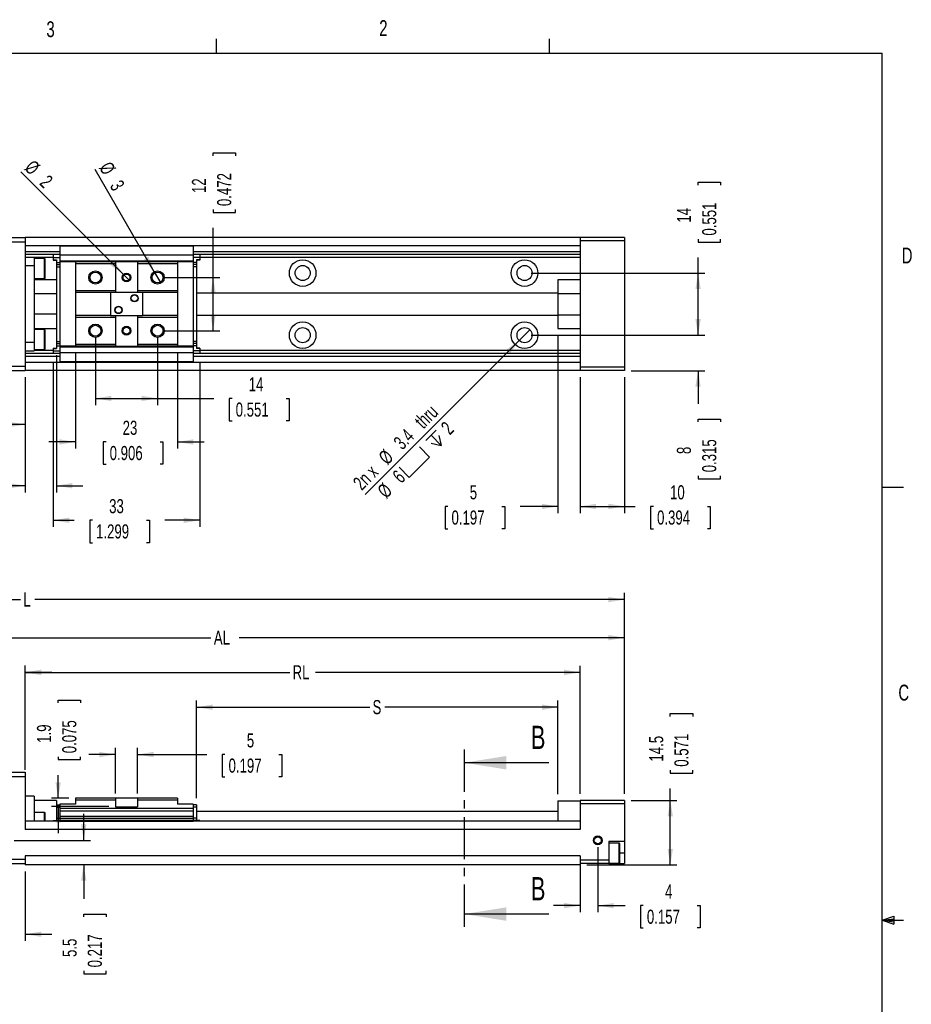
# Paper-space layout 'Layout1' of a CAD drawing. Extents: x 11 to 421, y 5 to 275.
# Tile 8 of 8: x 286 to 420, y 127 to 275. Entities that reach past the tile are written whole.
import ezdxf
from ezdxf.enums import TextEntityAlignment as Align

# ---------------------------------------------------------------- set-up
doc = ezdxf.new("R2010")
doc.units = 0
doc.linetypes.add('CENTER', pattern=[10.16, 6.35, -1.27, 1.27, -1.27])
doc.layers.get('0').update_dxf_attribs({"linetype": 'CONTINUOUS'})
doc.dimstyles.new('SLDDIMSTYLE0', dxfattribs={"dimtxt": 2.116667, "dimasz": 2.4, "dimexe": 0, "dimexo": 0.0625, "dimgap": 0.529167, "dimtad": 0, "dimlfac": 1.5, "dimrnd": 1e-09, "dimzin": 12, "dimsah": 1, "dimcen": 0.09, "dimazin": 3, "dimtfac": 1, "dimtofl": 0, "dimtmove": 0, "dimatfit": 3})
doc.dimstyles.new('SLDDIMSTYLE1', dxfattribs={"dimtxt": 2.116667, "dimasz": 2.4, "dimexe": 0, "dimexo": 0.0625, "dimgap": 0.529167, "dimtad": 0, "dimlfac": 1.5, "dimrnd": 1e-09, "dimzin": 12, "dimsah": 1, "dimcen": 0.09, "dimazin": 3, "dimtfac": 1, "dimtmove": 0, "dimatfit": 3})
doc.dimstyles.new('SLDDIMSTYLE3', dxfattribs={"dimtxt": 2.116667, "dimasz": 2.4, "dimexe": 0, "dimexo": 0.0625, "dimgap": 0.529167, "dimtad": 1, "dimlfac": 1.5, "dimrnd": 1e-09, "dimzin": 12, "dimblk1": 'NONE', "dimsah": 1, "dimcen": 0, "dimazin": 3, "dimtfac": 1, "dimtmove": 0, "dimatfit": 3})
doc.dimstyles.new('SLDDIMSTYLE6', dxfattribs={"dimtxt": 2.116667, "dimasz": 2.4, "dimexe": 0, "dimexo": 0.0625, "dimgap": 0.529167, "dimtad": 1, "dimlfac": 1.5, "dimrnd": 1e-09, "dimzin": 12, "dimblk1": 'NONE', "dimsah": 1, "dimcen": 0, "dimazin": 3, "dimtfac": 1, "dimtmove": 0, "dimatfit": 3})

# ---------------------------------------------------------------- blocks, each defined once
blk = doc.blocks.new('_D_51')
at = {"color": 7, "linetype": 'CONTINUOUS'}
for p, q in [((197.95, 174.25), (197.95, 189.2)), ((197.95, 188.2), (286.5, 188.2)), ((377.22, 188.2), (288.67, 188.2)), ((377.22, 159.02), (377.22, 189.2))]:
    blk.add_line(p, q, dxfattribs=at)
for points in [[(197.95, 188.2), (200.35, 187.8), (200.35, 188.6)], [(377.22, 188.2), (374.82, 188.6), (374.82, 187.8)]]:
    blk.add_solid(points, dxfattribs=at)
at = {"color": 7, "linetype": 'CONTINUOUS', "width": 0.7}
blk.add_text('L', height=2.12, dxfattribs=at).set_placement((286.93, 186.52, 58.52), align=Align.BOTTOM_LEFT)
blk = doc.blocks.new('_D_52')
at = {"color": 7, "linetype": 'CONTINUOUS'}
for p, q in [((257.88, 165.05), (257.88, 183.48)), ((377.22, 159.02), (377.22, 183.48)), ((257.88, 182.48), (315.11, 182.48)), ((377.22, 182.48), (319.36, 182.48))]:
    blk.add_line(p, q, dxfattribs=at)
for points in [[(257.88, 182.48), (260.28, 182.08), (260.28, 182.88)], [(377.22, 182.48), (374.82, 182.88), (374.82, 182.08)]]:
    blk.add_solid(points, dxfattribs=at)
at = {"color": 7, "linetype": 'CONTINUOUS', "width": 0.7}
blk.add_text('AL', height=2.117, dxfattribs=at).set_placement((315.54, 180.79, 58.52), align=Align.BOTTOM_LEFT)
blk = doc.blocks.new('_D_53')
at = {"color": 7, "linetype": 'CONTINUOUS'}
for p, q in [((287.22, 163.29), (287.22, 178.26)), ((370.55, 159.02), (370.55, 178.26)), ((287.22, 177.26), (326.94, 177.26)), ((370.55, 177.26), (330.82, 177.26))]:
    blk.add_line(p, q, dxfattribs=at)
for points in [[(287.22, 177.26), (289.62, 176.86), (289.62, 177.66)], [(370.55, 177.26), (368.15, 177.66), (368.15, 176.86)]]:
    blk.add_solid(points, dxfattribs=at)
at = {"color": 7, "linetype": 'CONTINUOUS', "width": 0.7}
blk.add_text('RL', height=2.117, dxfattribs=at).set_placement((327.37, 175.58, 58.52), align=Align.BOTTOM_LEFT)
blk = doc.blocks.new('_D_54')
at = {"color": 7, "linetype": 'CONTINUOUS'}
for p, q in [((312.95, 158.35), (312.95, 173.03)), ((312.95, 172.03), (338.95, 172.03)), ((367.22, 172.03), (341.22, 172.03)), ((367.22, 158.99), (367.22, 173.03))]:
    blk.add_line(p, q, dxfattribs=at)
for points in [[(312.95, 172.03), (315.35, 171.63), (315.35, 172.43)], [(367.22, 172.03), (364.82, 172.43), (364.82, 171.63)]]:
    blk.add_solid(points, dxfattribs=at)
at = {"color": 7, "linetype": 'CONTINUOUS', "width": 0.7}
blk.add_text('S', height=2.12, dxfattribs=at).set_placement((339.38, 170.35, 58.52), align=Align.BOTTOM_LEFT)
blk = doc.blocks.new('_D_55')
at = {"color": 7, "linetype": 'CONTINUOUS'}
for p, q in [((373.22, 151.02), (373.22, 141.22)), ((370.55, 149.35), (370.55, 141.22)), ((370.55, 142.22), (366.55, 142.22)), ((373.22, 142.22), (377.31, 142.22)), ((380.05, 142.22), (379.62, 142.22)), ((379.62, 142.22), (379.62, 138.86)), ((388.16, 142.22), (388.59, 142.22)), ((388.59, 142.22), (388.59, 138.86)), ((379.62, 138.86), (380.05, 138.86)), ((388.59, 138.86), (388.16, 138.86))]:
    blk.add_line(p, q, dxfattribs=at)
for points in [[(370.55, 142.22), (368.15, 142.62), (368.15, 141.82)], [(373.22, 142.22), (375.62, 141.82), (375.62, 142.62)]]:
    blk.add_solid(points, dxfattribs=at)
at = {"color": 7, "linetype": 'CONTINUOUS', "width": 0.7}
for s, height, p in [('4', 2.12, (383.32, 142.65, 58.52)), ('0.157', 2.117, (380.59, 138.86, 58.52))]:
    blk.add_text(s, height=height, dxfattribs=at).set_placement(p, align=Align.BOTTOM_LEFT)
blk = doc.blocks.new('_D_57')
at = {"color": 7, "linetype": 'CONTINUOUS'}
for p, q in [((284.55, 151.02), (284.55, 136.92)), ((287.22, 147.35), (287.22, 136.92)), ((274.27, 137.92), (273.84, 137.92)), ((273.84, 137.92), (273.84, 134.56)), ((282.38, 137.92), (282.81, 137.92)), ((282.81, 137.92), (282.81, 134.56)), ((287.22, 137.92), (291.22, 137.92)), ((273.84, 134.56), (274.27, 134.56)), ((282.81, 134.56), (282.38, 134.56))]:
    blk.add_line(p, q, dxfattribs=at)
for points in [[(284.55, 137.92), (282.15, 138.32), (282.15, 137.52)], [(287.22, 137.92), (289.62, 137.52), (289.62, 138.32)]]:
    blk.add_solid(points, dxfattribs=at)
at = {"color": 7, "linetype": 'CONTINUOUS', "width": 0.7}
for s, height, p in [('4', 2.12, (277.54, 138.35, 58.52)), ('0.157', 2.117, (274.8, 134.56, 58.52))]:
    blk.add_text(s, height=height, dxfattribs=at).set_placement(p, align=Align.BOTTOM_LEFT)
blk = doc.blocks.new('_D_58')
at = {"color": 7, "linetype": 'CONTINUOUS'}
for p, q in [((295.99, 152.02), (295.99, 156.02)), ((285.55, 152.02), (296.99, 152.02)), ((295.99, 148.35), (295.99, 143.25)), ((295.99, 140.51), (295.99, 140.94)), ((295.99, 140.94), (299.35, 140.94)), ((299.35, 140.94), (299.35, 140.51)), ((295.99, 132.4), (295.99, 131.97)), ((295.99, 131.97), (299.35, 131.97)), ((299.35, 131.97), (299.35, 132.4))]:
    blk.add_line(p, q, dxfattribs=at)
for points in [[(295.99, 152.02), (296.39, 154.42), (295.59, 154.42)], [(295.99, 148.35), (295.59, 145.95), (296.39, 145.95)]]:
    blk.add_solid(points, dxfattribs=at)
at = {"color": 7, "linetype": 'CONTINUOUS', "width": 0.7}
for s, p in [('0.217', (299.35, 132.94, 58.52)), ('5.5', (295.56, 134.5, 58.52))]:
    blk.add_text(s, height=2.117, rotation=90, dxfattribs=at).set_placement(p, align=Align.BOTTOM_LEFT)
blk = doc.blocks.new('_D_59')
at = {"color": 7, "linetype": 'CONTINUOUS'}
for p, q in [((384.11, 170.66), (384.11, 171.09)), ((384.11, 171.09), (387.47, 171.09)), ((387.47, 171.09), (387.47, 170.66)), ((384.11, 162.55), (384.11, 162.12)), ((384.11, 162.12), (387.47, 162.12)), ((387.47, 162.12), (387.47, 162.55)), ((384.11, 158.02), (384.11, 159.81)), ((378.22, 158.02), (385.11, 158.02)), ((384.11, 148.35), (384.11, 158.02)), ((371.55, 148.35), (385.11, 148.35))]:
    blk.add_line(p, q, dxfattribs=at)
for points in [[(384.11, 158.02), (383.71, 155.62), (384.51, 155.62)], [(384.11, 148.35), (384.51, 150.75), (383.71, 150.75)]]:
    blk.add_solid(points, dxfattribs=at)
at = {"color": 7, "linetype": 'CONTINUOUS', "width": 0.7}
for s, p in [('14.5', (383.68, 163.87, 58.52)), ('0.571', (387.47, 163.09, 58.52))]:
    blk.add_text(s, height=2.117, rotation=90, dxfattribs=at).set_placement(p, align=Align.BOTTOM_LEFT)
blk = doc.blocks.new('_D_60')
at = {"color": 7, "linetype": 'CONTINUOUS'}
for p, q in [((283.22, 163.89), (283.22, 178.28)), ((287.22, 162.62), (287.22, 178.28)), ((266.92, 177.28), (266.49, 177.28)), ((266.49, 177.28), (266.49, 173.92)), ((275.03, 177.28), (275.46, 177.28)), ((275.46, 177.28), (275.46, 173.92)), ((283.22, 177.28), (277.77, 177.28)), ((287.22, 177.28), (291.22, 177.28)), ((266.49, 173.92), (266.92, 173.92)), ((275.46, 173.92), (275.03, 173.92))]:
    blk.add_line(p, q, dxfattribs=at)
for points in [[(283.22, 177.28), (280.82, 177.68), (280.82, 176.88)], [(287.22, 177.28), (289.62, 176.88), (289.62, 177.68)]]:
    blk.add_solid(points, dxfattribs=at)
at = {"color": 7, "linetype": 'CONTINUOUS', "width": 0.7}
for s, height, p in [('6', 2.12, (270.19, 177.71, 58.52)), ('0.236', 2.117, (267.46, 173.92, 58.52))]:
    blk.add_text(s, height=height, rotation=360, dxfattribs=at).set_placement(p, align=Align.BOTTOM_LEFT)
blk = doc.blocks.new('_D_61')
at = {"color": 7, "linetype": 'CONTINUOUS'}
for p, q in [((292.15, 172.68), (292.15, 173.11)), ((292.15, 173.11), (295.52, 173.11)), ((295.52, 173.11), (295.52, 172.68)), ((292.15, 164.58), (292.15, 164.15)), ((295.52, 164.15), (295.52, 164.58)), ((292.15, 164.15), (295.52, 164.15)), ((292.15, 158.35), (292.15, 161.83)), ((293.75, 158.35), (291.15, 158.35)), ((299.75, 157.09), (291.15, 157.09)), ((292.15, 157.09), (292.15, 153.09))]:
    blk.add_line(p, q, dxfattribs=at)
for points in [[(292.15, 158.35), (292.55, 160.75), (291.75, 160.75)], [(292.15, 157.09), (291.75, 154.69), (292.55, 154.69)]]:
    blk.add_solid(points, dxfattribs=at)
at = {"color": 7, "linetype": 'CONTINUOUS', "width": 0.7}
for s, p in [('1.9', (291.72, 166.68, 58.52)), ('0.075', (295.52, 165.11, 58.52))]:
    blk.add_text(s, height=2.117, rotation=90, dxfattribs=at).set_placement(p, align=Align.BOTTOM_LEFT)
blk = doc.blocks.new('_D_62')
at = {"color": 7, "linetype": 'CONTINUOUS'}
for p, q in [((300.75, 159.09), (300.75, 165.92)), ((304.08, 159.09), (304.08, 165.92)), ((300.75, 164.92), (296.75, 164.92)), ((304.08, 164.92), (314.47, 164.92)), ((317.21, 164.92), (316.78, 164.92)), ((316.78, 164.92), (316.78, 161.56)), ((325.32, 164.92), (325.75, 164.92)), ((325.75, 164.92), (325.75, 161.56)), ((316.78, 161.56), (317.21, 161.56)), ((325.75, 161.56), (325.32, 161.56))]:
    blk.add_line(p, q, dxfattribs=at)
for points in [[(300.75, 164.92), (298.35, 165.32), (298.35, 164.52)], [(304.08, 164.92), (306.48, 164.52), (306.48, 165.32)]]:
    blk.add_solid(points, dxfattribs=at)
at = {"color": 7, "linetype": 'CONTINUOUS', "width": 0.7}
for s, height, p in [('5', 2.12, (320.49, 165.35, 58.52)), ('0.197', 2.117, (317.75, 161.56, 58.52))]:
    blk.add_text(s, height=height, dxfattribs=at).set_placement(p, align=Align.BOTTOM_LEFT)
blk = doc.blocks.new('_D_70')
at = {"color": 7, "linetype": 'CONTINUOUS'}
for p, q in [((291.42, 223.87), (291.42, 199.12)), ((313.42, 223.87), (313.42, 199.12)), ((291.42, 200.12), (294.57, 200.12)), ((297.31, 200.12), (296.89, 200.12)), ((296.89, 200.12), (296.89, 196.75)), ((305.42, 200.12), (305.85, 200.12)), ((305.85, 200.12), (305.85, 196.75)), ((313.42, 200.12), (308.16, 200.12)), ((296.89, 196.75), (297.31, 196.75)), ((305.85, 196.75), (305.42, 196.75))]:
    blk.add_line(p, q, dxfattribs=at)
for points in [[(291.42, 200.12), (293.82, 199.72), (293.82, 200.52)], [(313.42, 200.12), (311.02, 200.52), (311.02, 199.72)]]:
    blk.add_solid(points, dxfattribs=at)
at = {"color": 7, "linetype": 'CONTINUOUS', "width": 0.7}
for s, p in [('33', (299.81, 200.55, -74.91)), ('1.299', (297.85, 196.75, -74.91))]:
    blk.add_text(s, height=2.117, dxfattribs=at).set_placement(p, align=Align.BOTTOM_LEFT)
blk = doc.blocks.new('SW_SYMBOL_HOLE_SPOT')
at = {"color": 0, "linetype": 'CONTINUOUS'}
for p, q in [((0, 875), (0, 75)), ((1600, 75), (1600, 875)), ((0, 75), (1600, 75))]:
    blk.add_line(p, q, dxfattribs=at)
blk = doc.blocks.new('SW_SYMBOL_HOLE_DEPTH')
at = {"color": 0, "linetype": 'CONTINUOUS'}
for p, q in [((0, 875), (800, 875)), ((100, 555), (400, 75)), ((400, 875), (400, 75)), ((700, 555), (400, 75))]:
    blk.add_line(p, q, dxfattribs=at)
blk = doc.blocks.new('_D_71')
at = {"color": 7, "linetype": 'CONTINUOUS'}
for q in [(363.02, 228.74), (338.27, 203.98)]:
    blk.add_line((361.42, 227.13), q, dxfattribs=at)
blk.add_solid([(361.42, 227.13), (359.44, 225.72), (360, 225.15)], dxfattribs=at)
at = {"color": 7, "linetype": 'CONTINUOUS', "xscale": 0.0027037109, "yscale": 0.0027037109, "zscale": 0.0027037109, "rotation": 45}
for name, p in [('SW_SYMBOL_HOLE_DEPTH', (349.07, 210.45)), ('SW_SYMBOL_HOLE_SPOT', (345.03, 206.41))]:
    blk.add_blockref(name, p, dxfattribs=at)
at = {"color": 7, "linetype": 'CONTINUOUS', "width": 0.7}
for s, height, p in [(' thru', 2.117, (347.06, 212.9, -74.91)), ('2', 2.12, (351.42, 212.39, -74.91)), ('3.4', 2.117, (344.3, 210.14, -74.91)), ('%%c', 2.117, (342.04, 207.88, -74.91)), ('2n x', 2.117, (338.21, 204.04, -74.91)), ('6', 2.12, (344.13, 205.1, -74.91)), ('%%c', 2.117, (341.87, 202.84, -74.91))]:
    blk.add_text(s, height=height, rotation=45, dxfattribs=at).set_placement(p, align=Align.BOTTOM_LEFT)
blk = doc.blocks.new('_NONE')
blk = doc.blocks.new('_D_72')
at = {"color": 7, "linetype": 'CONTINUOUS'}
for p, q in [((257.88, 222.27), (257.88, 213.51)), ((287.22, 221.6), (287.22, 213.51)), ((257.88, 214.51), (266.29, 214.51)), ((269.03, 214.51), (268.6, 214.51)), ((268.6, 214.51), (268.6, 211.15)), ((277.14, 214.51), (277.57, 214.51)), ((277.57, 214.51), (277.57, 211.15)), ((287.22, 214.51), (279.88, 214.51)), ((268.6, 211.15), (269.03, 211.15)), ((277.57, 211.15), (277.14, 211.15))]:
    blk.add_line(p, q, dxfattribs=at)
for points in [[(257.88, 214.51), (260.28, 214.11), (260.28, 214.91)], [(287.22, 214.51), (284.82, 214.91), (284.82, 214.11)]]:
    blk.add_solid(points, dxfattribs=at)
at = {"color": 7, "linetype": 'CONTINUOUS', "width": 0.7}
for s, p in [('44', (271.52, 214.94, -74.91)), ('1.732', (269.56, 211.15, -74.91))]:
    blk.add_text(s, height=2.117, dxfattribs=at).set_placement(p, align=Align.BOTTOM_LEFT)
blk = doc.blocks.new('_D_73')
at = {"color": 7, "linetype": 'CONTINUOUS'}
for p, q in [((291.88, 224.94), (291.88, 204.31)), ((287.22, 221.6), (287.22, 204.31)), ((272.35, 205.31), (271.92, 205.31)), ((271.92, 205.31), (271.92, 201.94)), ((280.46, 205.31), (280.88, 205.31)), ((280.88, 205.31), (280.88, 201.94)), ((287.22, 205.31), (283.2, 205.31)), ((291.88, 205.31), (295.88, 205.31)), ((271.92, 201.94), (272.35, 201.94)), ((280.88, 201.94), (280.46, 201.94))]:
    blk.add_line(p, q, dxfattribs=at)
for points in [[(287.22, 205.31), (284.82, 205.71), (284.82, 204.91)], [(291.88, 205.31), (294.28, 204.91), (294.28, 205.71)]]:
    blk.add_solid(points, dxfattribs=at)
at = {"color": 7, "linetype": 'CONTINUOUS', "width": 0.7}
for s, height, p in [('7', 2.12, (275.62, 205.74, -74.91)), ('0.276', 2.117, (272.88, 201.94, -74.91))]:
    blk.add_text(s, height=height, dxfattribs=at).set_placement(p, align=Align.BOTTOM_LEFT)
blk = doc.blocks.new('_D_74')
at = {"color": 7, "linetype": 'CONTINUOUS'}
for q in [(286.54, 252.48), (302.89, 236.13)]:
    blk.add_line((301.95, 237.07), q, dxfattribs=at)
blk.add_solid([(301.95, 237.07), (300.53, 239.05), (299.97, 238.49)], dxfattribs=at)
at = {"color": 7, "linetype": 'CONTINUOUS', "width": 0.7}
for s, height, p in [('%%c', 2.117, (286.53, 252.48, -74.91)), ('2', 2.12, (288.79, 250.22, -74.91))]:
    blk.add_text(s, height=height, rotation=-45, dxfattribs=at).set_placement(p, align=Align.BOTTOM_LEFT)
blk = doc.blocks.new('_D_75')
at = {"color": 7, "linetype": 'CONTINUOUS'}
for q in [(297.71, 252.83), (307.58, 235.74)]:
    blk.add_line((306.58, 237.47), q, dxfattribs=at)
blk.add_solid([(306.58, 237.47), (305.73, 239.75), (305.04, 239.35)], dxfattribs=at)
at = {"color": 7, "linetype": 'CONTINUOUS', "width": 0.7}
for s, height, p in [('%%c', 2.117, (297.7, 252.83, -74.91)), ('3', 2.12, (299.3, 250.06, -74.91))]:
    blk.add_text(s, height=height, rotation=-60, dxfattribs=at).set_placement(p, align=Align.BOTTOM_LEFT)
blk = doc.blocks.new('_D_76')
at = {"color": 7, "linetype": 'CONTINUOUS'}
for p, q in [((297.75, 227.6), (297.75, 217.43)), ((307.08, 227.6), (307.08, 217.43)), ((297.75, 218.43), (307.08, 218.43)), ((307.08, 218.43), (315.55, 218.43)), ((318.29, 218.43), (317.86, 218.43)), ((317.86, 218.43), (317.86, 215.06)), ((326.4, 218.43), (326.83, 218.43)), ((326.83, 218.43), (326.83, 215.06)), ((317.86, 215.06), (318.29, 215.06)), ((326.83, 215.06), (326.4, 215.06))]:
    blk.add_line(p, q, dxfattribs=at)
for points in [[(297.75, 218.43), (300.15, 218.03), (300.15, 218.83)], [(307.08, 218.43), (304.68, 218.83), (304.68, 218.03)]]:
    blk.add_solid(points, dxfattribs=at)
at = {"color": 7, "linetype": 'CONTINUOUS', "width": 0.7}
for s, p in [('14', (320.78, 218.86, -74.91)), ('0.551', (318.82, 215.06, -74.91))]:
    blk.add_text(s, height=2.117, dxfattribs=at).set_placement(p, align=Align.BOTTOM_LEFT)
blk = doc.blocks.new('_D_77')
at = {"color": 7, "linetype": 'CONTINUOUS'}
for p, q in [((315.43, 254.9), (315.43, 255.33)), ((315.43, 255.33), (318.79, 255.33)), ((318.79, 255.33), (318.79, 254.9)), ((315.43, 246.8), (315.43, 246.37)), ((315.43, 246.37), (318.79, 246.37)), ((318.79, 246.37), (318.79, 246.8)), ((315.43, 236.6), (315.43, 244.05)), ((308.08, 236.6), (316.43, 236.6)), ((315.43, 228.6), (315.43, 236.6)), ((308.08, 228.6), (316.43, 228.6))]:
    blk.add_line(p, q, dxfattribs=at)
for points in [[(315.43, 236.6), (315.03, 234.2), (315.83, 234.2)], [(315.43, 228.6), (315.83, 231), (315.03, 231)]]:
    blk.add_solid(points, dxfattribs=at)
at = {"color": 7, "linetype": 'CONTINUOUS', "width": 0.7}
for s, p in [('0.472', (318.79, 247.33, -74.91)), ('12', (315, 249.29, -74.91))]:
    blk.add_text(s, height=2.117, rotation=90, dxfattribs=at).set_placement(p, align=Align.BOTTOM_LEFT)
blk = doc.blocks.new('_D_78')
at = {"color": 7, "linetype": 'CONTINUOUS'}
for p, q in [((294.75, 225.27), (294.75, 210.89)), ((310.08, 225.27), (310.08, 210.89)), ((294.75, 211.89), (290.75, 211.89)), ((299.35, 211.89), (298.92, 211.89)), ((298.92, 211.89), (298.92, 208.53)), ((307.46, 211.89), (307.89, 211.89)), ((307.89, 211.89), (307.89, 208.53)), ((310.08, 211.89), (314.08, 211.89)), ((298.92, 208.53), (299.35, 208.53)), ((307.89, 208.53), (307.46, 208.53))]:
    blk.add_line(p, q, dxfattribs=at)
for points in [[(294.75, 211.89), (292.35, 212.29), (292.35, 211.49)], [(310.08, 211.89), (312.48, 211.49), (312.48, 212.29)]]:
    blk.add_solid(points, dxfattribs=at)
at = {"color": 7, "linetype": 'CONTINUOUS', "width": 0.7}
for s, p in [('23', (301.84, 212.32, -74.91)), ('0.906', (299.89, 208.53, -74.91))]:
    blk.add_text(s, height=2.117, dxfattribs=at).set_placement(p, align=Align.BOTTOM_LEFT)
blk = doc.blocks.new('_D_79')
at = {"color": 7, "linetype": 'CONTINUOUS'}
for p, q in [((367.22, 227.94), (367.22, 201.2)), ((370.55, 221.6), (370.55, 201.2)), ((350.71, 202.2), (350.28, 202.2)), ((350.28, 202.2), (350.28, 198.84)), ((358.82, 202.2), (359.25, 202.2)), ((359.25, 202.2), (359.25, 198.84)), ((367.22, 202.2), (361.56, 202.2)), ((370.55, 202.2), (374.55, 202.2)), ((350.28, 198.84), (350.71, 198.84)), ((359.25, 198.84), (358.82, 198.84))]:
    blk.add_line(p, q, dxfattribs=at)
for points in [[(367.22, 202.2), (364.82, 202.6), (364.82, 201.8)], [(370.55, 202.2), (372.95, 201.8), (372.95, 202.6)]]:
    blk.add_solid(points, dxfattribs=at)
at = {"color": 7, "linetype": 'CONTINUOUS', "width": 0.7}
for s, height, p in [('5', 2.12, (353.98, 202.63, -74.91)), ('0.197', 2.117, (351.24, 198.84, -74.91))]:
    blk.add_text(s, height=height, dxfattribs=at).set_placement(p, align=Align.BOTTOM_LEFT)
blk = doc.blocks.new('_D_80')
at = {"color": 7, "linetype": 'CONTINUOUS'}
for p, q in [((370.55, 221.6), (370.55, 201.2)), ((377.22, 221.6), (377.22, 201.2)), ((370.55, 202.2), (377.22, 202.2)), ((377.22, 202.2), (378.84, 202.2)), ((381.58, 202.2), (381.15, 202.2)), ((381.15, 202.2), (381.15, 198.84)), ((389.69, 202.2), (390.12, 202.2)), ((390.12, 202.2), (390.12, 198.84)), ((381.15, 198.84), (381.58, 198.84)), ((390.12, 198.84), (389.69, 198.84))]:
    blk.add_line(p, q, dxfattribs=at)
for points in [[(370.55, 202.2), (372.95, 201.8), (372.95, 202.6)], [(377.22, 202.2), (374.82, 202.6), (374.82, 201.8)]]:
    blk.add_solid(points, dxfattribs=at)
at = {"color": 7, "linetype": 'CONTINUOUS', "width": 0.7}
for s, p in [('10', (384.07, 202.63, -74.91)), ('0.394', (382.12, 198.84, -74.91))]:
    blk.add_text(s, height=2.117, dxfattribs=at).set_placement(p, align=Align.BOTTOM_LEFT)
blk = doc.blocks.new('_D_84')
at = {"color": 7, "linetype": 'CONTINUOUS'}
for p, q in [((388.28, 227.94), (388.28, 231.94)), ((363.22, 227.94), (389.28, 227.94)), ((378.22, 222.6), (389.28, 222.6)), ((388.28, 222.6), (388.28, 217.64)), ((388.28, 214.9), (388.28, 215.33)), ((388.28, 215.33), (391.65, 215.33)), ((391.65, 215.33), (391.65, 214.9)), ((388.28, 206.79), (388.28, 206.36)), ((388.28, 206.36), (391.65, 206.36)), ((391.65, 206.36), (391.65, 206.79))]:
    blk.add_line(p, q, dxfattribs=at)
for points in [[(388.28, 227.94), (388.68, 230.34), (387.88, 230.34)], [(388.28, 222.6), (387.88, 220.2), (388.68, 220.2)]]:
    blk.add_solid(points, dxfattribs=at)
at = {"color": 7, "linetype": 'CONTINUOUS', "width": 0.7}
for s, height, p in [('0.315', 2.117, (391.65, 207.33, -74.91)), ('8', 2.12, (387.85, 210.07, -74.91))]:
    blk.add_text(s, height=height, rotation=90, dxfattribs=at).set_placement(p, align=Align.BOTTOM_LEFT)
blk = doc.blocks.new('_D_85')
at = {"color": 7, "linetype": 'CONTINUOUS'}
for p, q in [((388.28, 250.47), (388.28, 250.9)), ((388.28, 250.9), (391.65, 250.9)), ((391.65, 250.9), (391.65, 250.47)), ((388.28, 242.36), (388.28, 241.93)), ((388.28, 241.93), (391.65, 241.93)), ((391.65, 241.93), (391.65, 242.36)), ((388.28, 237.27), (388.28, 239.62)), ((363.22, 237.27), (389.28, 237.27)), ((388.28, 227.94), (388.28, 237.27)), ((363.22, 227.94), (389.28, 227.94))]:
    blk.add_line(p, q, dxfattribs=at)
for points in [[(388.28, 237.27), (387.88, 234.87), (388.68, 234.87)], [(388.28, 227.94), (388.68, 230.34), (387.88, 230.34)]]:
    blk.add_solid(points, dxfattribs=at)
at = {"color": 7, "linetype": 'CONTINUOUS', "width": 0.7}
for s, p in [('0.551', (391.65, 242.9, -74.91)), ('14', (387.85, 244.85, -74.91))]:
    blk.add_text(s, height=2.117, rotation=90, dxfattribs=at).set_placement(p, align=Align.BOTTOM_LEFT)

psp = doc.layouts.get("Layout1")

# ---------------------------------------------------------------- linework, layer by layer
at = {"color": 7, "linetype": 'CONTINUOUS'}
for p, q in [((315.9379, 270.3087), (315.9379, 272.4626)), ((365.9442, 270.3087), (365.9442, 272.4626)), ((15.9068, 270.3087), (415.9568, 270.3087)), ((415.9568, 9.9587), (415.9568, 270.3087)), ((283.2165, 242.6019), (287.2165, 242.6019)), ((283.2165, 241.9352), (287.2165, 241.9352)), ((287.2165, 242.6019), (287.2165, 241.9352)), ((370.5498, 242.6019), (287.2165, 242.6019)), ((287.2165, 241.9352), (287.2165, 223.2685)), ((370.5498, 241.3619), (287.2165, 241.3619)), ((312.4165, 241.2872), (292.4165, 241.2872)), ((292.4165, 241.2872), (292.4165, 239.9352)), ((312.4165, 241.2872), (312.4165, 239.9352)), ((370.5498, 242.6019), (370.5498, 242.1019)), ((377.2165, 242.6019), (370.5498, 242.6019)), ((377.2165, 242.1019), (370.5498, 242.1019)), ((370.5498, 242.1019), (370.5498, 223.1019)), ((377.2165, 242.6019), (377.2165, 242.1019)), ((377.2165, 242.1019), (377.2165, 223.1019)), ((292.4165, 240.0485), (287.2165, 240.0485)), ((291.4165, 240.0485), (291.4165, 239.6019)), ((312.4165, 239.9352), (292.4165, 239.9352)), ((292.4165, 239.9352), (292.4165, 239.0685)), ((370.5498, 240.0485), (312.4165, 240.0485)), ((312.4165, 239.9352), (312.4165, 239.0685)), ((313.4165, 240.0485), (313.4165, 239.6019)), ((288.5498, 239.604), (287.2165, 239.604)), ((288.5498, 238.3485), (287.2165, 238.3485)), ((288.5498, 239.604), (288.5498, 238.3485)), ((291.4165, 239.5819), (288.5498, 239.5819)), ((290.0831, 239.4352), (288.5498, 239.4352)), ((288.5498, 238.3485), (288.5498, 226.8552)), ((290.2165, 236.5685), (290.2165, 239.3019)), ((291.4165, 239.6019), (291.4165, 239.2685)), ((291.4165, 239.6019), (292.4165, 239.6019)), ((291.4165, 239.2685), (291.8831, 239.2685)), ((291.4165, 239.2685), (291.4165, 239.2238)), ((291.4165, 239.2238), (291.8831, 239.2238)), ((291.8831, 239.2685), (291.8831, 238.8619)), ((291.8831, 238.8619), (292.4165, 238.8619)), ((291.8831, 238.8619), (291.8831, 238.5352)), ((291.8831, 238.5352), (292.4165, 238.5352)), ((291.8831, 238.5352), (291.8831, 238.2019)), ((291.8831, 238.2019), (292.4165, 238.2019)), ((291.8831, 238.2019), (291.8831, 235.1185)), ((312.4165, 239.0685), (292.4165, 239.0685)), ((292.4165, 239.0685), (292.4165, 239.0019)), ((312.4165, 239.0019), (292.4165, 239.0019)), ((292.4165, 239.0019), (292.4165, 238.9352)), ((292.4165, 238.9352), (292.4165, 226.2685)), ((294.7498, 238.9352), (292.4165, 238.9352)), ((300.7498, 238.9352), (294.7498, 238.9352)), ((294.7498, 238.9352), (294.7498, 238.6685)), ((300.7498, 238.6685), (294.7498, 238.6685)), ((294.7498, 238.6685), (294.7498, 234.6019)), ((300.7498, 238.9352), (300.7498, 238.6685)), ((304.0831, 238.9352), (300.7498, 238.9352)), ((300.7498, 238.6685), (300.7498, 234.6019)), ((304.0831, 238.9352), (304.0831, 238.6685)), ((310.0831, 238.9352), (304.0831, 238.9352)), ((310.0831, 238.6685), (304.0831, 238.6685)), ((304.0831, 238.6685), (304.0831, 234.6019)), ((310.0831, 238.9352), (310.0831, 238.6685)), ((312.4165, 238.9352), (310.0831, 238.9352)), ((310.0831, 238.6685), (310.0831, 234.6019)), ((313.4165, 239.6019), (312.4165, 239.6019)), ((312.4165, 239.0685), (312.4165, 239.0019)), ((312.4165, 239.0019), (312.4165, 238.9352)), ((312.4165, 238.9352), (312.4165, 226.2685)), ((312.9498, 238.8619), (312.4165, 238.8619)), ((312.9498, 238.5352), (312.4165, 238.5352)), ((312.9498, 238.2019), (312.4165, 238.2019)), ((313.4165, 239.2685), (312.9498, 239.2685)), ((312.9498, 239.2685), (312.9498, 238.8619)), ((313.4165, 239.2238), (312.9498, 239.2238)), ((312.9498, 238.8619), (312.9498, 238.5352)), ((312.9498, 238.5352), (312.9498, 238.2019)), ((312.9498, 238.2019), (312.9498, 227.0019)), ((313.4165, 239.6019), (313.4165, 239.2685)), ((370.5498, 239.5819), (313.4165, 239.5819)), ((313.4165, 239.2685), (313.4165, 239.2238)), ((288.5498, 236.4352), (290.0831, 236.4352)), ((291.8831, 236.2685), (288.5498, 236.2685)), ((370.5498, 236.2685), (367.2165, 236.2685)), ((367.2165, 236.2685), (367.2165, 234.2001)), ((291.8831, 234.1294), (288.5498, 234.1294)), ((291.8831, 235.1185), (291.8831, 234.1294)), ((291.8831, 234.1294), (291.8831, 231.0744)), ((300.7498, 234.6019), (294.7498, 234.6019)), ((294.7498, 234.6019), (294.7498, 234.3352)), ((300.0165, 234.3352), (294.7498, 234.3352)), ((294.7498, 234.3352), (294.7498, 230.8685)), ((300.0165, 234.3619), (300.0165, 230.8419)), ((304.8165, 234.3619), (300.0165, 234.3619)), ((300.7498, 234.6019), (300.7498, 234.3619)), ((310.0831, 234.6019), (304.0831, 234.6019)), ((304.0831, 234.6019), (304.0831, 234.3619)), ((304.8165, 234.3619), (304.8165, 230.8419)), ((310.0831, 234.3352), (304.8165, 234.3352)), ((310.0831, 234.6019), (310.0831, 234.3352)), ((310.0831, 234.3352), (310.0831, 230.8685)), ((367.2165, 234.2685), (312.9498, 234.2685)), ((367.2165, 234.2001), (370.5498, 234.2001)), ((367.2165, 234.2001), (367.2165, 231.0036)), ((291.8831, 231.0744), (288.5498, 231.0744)), ((291.8831, 231.0744), (291.8831, 230.0853)), ((300.0165, 230.8685), (294.7498, 230.8685)), ((294.7498, 230.8685), (294.7498, 230.6019)), ((304.8165, 230.8419), (300.0165, 230.8419)), ((300.7498, 230.8419), (300.7498, 230.6019)), ((304.0831, 230.8419), (304.0831, 230.6019)), ((310.0831, 230.8685), (304.8165, 230.8685)), ((310.0831, 230.8685), (310.0831, 230.6019)), ((312.9498, 230.9352), (367.2165, 230.9352)), ((367.2165, 231.0036), (370.5498, 231.0036)), ((367.2165, 231.0036), (367.2165, 228.9352)), ((291.8831, 230.0853), (291.8831, 227.0019)), ((300.7498, 230.6019), (294.7498, 230.6019)), ((294.7498, 230.6019), (294.7498, 226.5352)), ((300.7498, 230.6019), (300.7498, 226.5352)), ((310.0831, 230.6019), (304.0831, 230.6019)), ((304.0831, 230.6019), (304.0831, 226.5352)), ((310.0831, 230.6019), (310.0831, 226.5352)), ((288.5498, 228.9352), (291.8831, 228.9352)), ((290.0831, 228.7685), (288.5498, 228.7685)), ((290.2165, 225.9019), (290.2165, 228.6352)), ((367.2165, 228.9352), (370.5498, 228.9352)), ((288.5498, 226.8552), (287.2165, 226.8552)), ((288.5498, 226.8552), (288.5498, 225.5998)), ((291.8831, 227.0019), (292.4165, 227.0019)), ((291.8831, 227.0019), (291.8831, 226.6685)), ((291.8831, 226.6685), (292.4165, 226.6685)), ((291.8831, 226.6685), (291.8831, 226.3419)), ((300.7498, 226.5352), (294.7498, 226.5352)), ((294.7498, 226.5352), (294.7498, 226.2685)), ((300.7498, 226.5352), (300.7498, 226.2685)), ((310.0831, 226.5352), (304.0831, 226.5352)), ((304.0831, 226.5352), (304.0831, 226.2685)), ((310.0831, 226.5352), (310.0831, 226.2685)), ((312.9498, 227.0019), (312.4165, 227.0019)), ((312.9498, 226.6685), (312.4165, 226.6685)), ((312.9498, 227.0019), (312.9498, 226.6685)), ((312.9498, 226.6685), (312.9498, 226.3419)), ((287.2165, 225.5998), (288.5498, 225.5998)), ((292.4165, 225.1552), (287.2165, 225.1552)), ((288.5498, 225.7685), (290.0831, 225.7685)), ((291.4165, 225.6219), (288.5498, 225.6219)), ((291.4165, 225.9799), (291.8831, 225.9799)), ((291.4165, 225.9799), (291.4165, 225.9352)), ((291.4165, 225.9352), (291.8831, 225.9352)), ((291.4165, 225.9352), (291.4165, 225.6019)), ((291.4165, 225.6019), (292.4165, 225.6019)), ((291.4165, 225.6019), (291.4165, 225.1552)), ((291.8831, 226.3419), (292.4165, 226.3419)), ((291.8831, 226.3419), (291.8831, 225.9352)), ((294.7498, 226.2685), (292.4165, 226.2685)), ((292.4165, 226.2685), (292.4165, 226.2019)), ((312.4165, 226.2019), (292.4165, 226.2019)), ((292.4165, 226.2019), (292.4165, 226.1352)), ((312.4165, 226.1352), (292.4165, 226.1352)), ((292.4165, 226.1352), (292.4165, 225.2685)), ((312.4165, 225.2685), (292.4165, 225.2685)), ((292.4165, 225.2685), (292.4165, 223.9166)), ((300.7498, 226.2685), (294.7498, 226.2685)), ((300.7498, 226.2685), (304.0831, 226.2685)), ((310.0831, 226.2685), (304.0831, 226.2685)), ((312.4165, 226.2685), (310.0831, 226.2685)), ((312.9498, 226.3419), (312.4165, 226.3419)), ((312.4165, 226.2685), (312.4165, 226.2019)), ((312.4165, 226.2019), (312.4165, 226.1352)), ((312.4165, 226.1352), (312.4165, 225.2685)), ((313.4165, 225.6019), (312.4165, 225.6019)), ((312.4165, 225.2685), (312.4165, 223.9166)), ((370.5498, 225.1552), (312.4165, 225.1552)), ((312.9498, 226.3419), (312.9498, 225.9352)), ((313.4165, 225.9799), (312.9498, 225.9799)), ((313.4165, 225.9352), (312.9498, 225.9352)), ((313.4165, 225.9799), (313.4165, 225.9352)), ((313.4165, 225.9352), (313.4165, 225.6019)), ((370.5498, 225.6219), (313.4165, 225.6219)), ((313.4165, 225.6019), (313.4165, 225.1552)), ((370.5498, 223.8419), (287.2165, 223.8419)), ((312.4165, 223.9166), (292.4165, 223.9166)), ((283.2165, 223.2685), (287.2165, 223.2685)), ((283.2165, 222.6019), (287.2165, 222.6019)), ((287.2165, 223.2685), (287.2165, 222.6019)), ((370.5498, 222.6019), (287.2165, 222.6019)), ((377.2165, 223.1019), (370.5498, 223.1019)), ((370.5498, 223.1019), (370.5498, 222.6019)), ((377.2165, 222.6019), (370.5498, 222.6019)), ((377.2165, 223.1019), (377.2165, 222.6019)), ((415.9568, 205.1124), (419.1318, 205.1124)), ((365.8474, 163.6897), (353.1474, 163.6897)), ((283.2165, 162.2863), (287.2165, 162.2863)), ((283.2165, 161.6196), (287.2165, 161.6196)), ((287.2165, 162.2863), (287.2165, 161.6196)), ((287.2165, 161.6196), (287.2165, 153.6796)), ((288.5498, 158.6863), (287.2165, 158.6863)), ((288.5498, 158.6863), (288.5498, 154.9196)), ((300.7498, 158.353), (294.7498, 158.353)), ((294.7498, 158.353), (294.7498, 158.0863)), ((300.7498, 158.353), (300.7498, 158.0863)), ((304.0831, 158.353), (300.7498, 158.353)), ((310.0831, 158.353), (304.0831, 158.353)), ((304.0831, 158.353), (304.0831, 158.0863)), ((310.0831, 158.353), (310.0831, 158.0863)), ((291.8831, 158.0196), (288.5498, 158.0196)), ((291.8831, 158.0196), (291.8831, 157.353)), ((291.8831, 157.353), (292.4165, 157.353)), ((291.8831, 157.353), (291.8831, 157.0196)), ((291.8831, 157.0196), (292.4165, 157.0196)), ((291.8831, 157.0196), (291.8831, 155.3396)), ((294.7498, 157.453), (292.4165, 157.453)), ((292.4165, 157.453), (292.4165, 156.8196)), ((300.7498, 158.0863), (294.7498, 158.0863)), ((294.7498, 158.0863), (294.7498, 157.453)), ((300.7498, 158.0863), (300.7498, 157.0863)), ((300.7498, 157.0863), (304.0831, 157.0863)), ((304.0831, 158.0863), (304.0831, 157.0863)), ((310.0831, 158.0863), (304.0831, 158.0863)), ((310.0831, 158.0863), (310.0831, 157.453)), ((312.4165, 157.453), (310.0831, 157.453)), ((312.4165, 157.453), (312.4165, 156.8196)), ((312.9498, 157.353), (312.4165, 157.353)), ((312.9498, 157.0196), (312.4165, 157.0196)), ((312.9498, 157.353), (312.9498, 157.0196)), ((312.9498, 157.0196), (312.9498, 155.3396)), ((367.2165, 157.9863), (367.2165, 154.9196)), ((367.2165, 157.9863), (370.5498, 157.9863)), ((377.2165, 158.0196), (370.5498, 158.0196)), ((370.5498, 158.0196), (370.5498, 157.5196)), ((377.2165, 157.5196), (370.5498, 157.5196)), ((370.5498, 157.5196), (370.5498, 153.6796)), ((377.2165, 158.0196), (377.2165, 157.5196)), ((377.2165, 157.5196), (377.2165, 151.853)), ((290.0831, 156.1863), (288.5498, 156.1863)), ((290.2165, 154.9196), (290.2165, 156.053)), ((312.4165, 156.8196), (292.4165, 156.8196)), ((292.4165, 156.8196), (292.4165, 156.4196)), ((312.4165, 156.4196), (292.4165, 156.4196)), ((292.4165, 156.4196), (292.4165, 155.633)), ((312.4165, 155.633), (292.4165, 155.633)), ((292.4165, 155.633), (292.4165, 155.2959)), ((312.4165, 156.8196), (312.4165, 156.4196)), ((312.4165, 156.4196), (312.4165, 155.633)), ((312.4165, 155.633), (312.4165, 155.2959)), ((367.2165, 156.353), (312.9498, 156.353)), ((370.5498, 154.9196), (287.2165, 154.9196)), ((291.4165, 155.013), (292.4165, 155.013)), ((291.4165, 155.013), (291.4165, 154.9196)), ((291.8831, 155.3396), (292.4165, 155.3396)), ((291.8831, 155.3396), (291.8831, 155.013)), ((292.4165, 155.2959), (292.4165, 155.0251)), ((312.4165, 155.2959), (292.4165, 155.2959)), ((312.4165, 155.0251), (292.4165, 155.0251)), ((292.4165, 155.0251), (292.4165, 154.9263)), ((292.4165, 154.9263), (312.4165, 154.9263)), ((312.9498, 155.3396), (312.4165, 155.3396)), ((312.4165, 155.2959), (312.4165, 155.0251)), ((312.4165, 155.0251), (312.4165, 154.9263)), ((313.4165, 155.013), (312.4165, 155.013)), ((312.9498, 155.3396), (312.9498, 155.013)), ((313.4165, 155.013), (313.4165, 154.9196)), ((370.5498, 153.6796), (287.2165, 153.6796)), ((377.2165, 151.853), (374.8831, 151.853)), ((374.8831, 151.853), (374.8831, 149.053)), ((376.4165, 151.5863), (374.8831, 151.5863)), ((376.5498, 150.0863), (376.5498, 151.453)), ((377.2165, 151.853), (377.2165, 150.0863)), ((370.5498, 149.6863), (287.2165, 149.6863)), ((287.2165, 149.6863), (287.2165, 149.2196)), ((370.5498, 149.6863), (370.5498, 149.053)), ((376.5498, 148.7196), (376.5498, 150.0863)), ((377.2165, 150.0863), (377.2165, 148.553)), ((282.8831, 149.2196), (287.2165, 149.2196)), ((282.8831, 148.553), (287.2165, 148.553)), ((287.2165, 149.2196), (287.2165, 148.554)), ((287.2165, 148.554), (287.2165, 148.353)), ((370.5498, 148.353), (287.2165, 148.353)), ((374.8831, 149.053), (370.5498, 149.053)), ((370.5498, 149.053), (370.5498, 148.553)), ((370.5498, 148.553), (370.5498, 148.353)), ((374.8831, 148.553), (370.5498, 148.553)), ((374.8831, 149.053), (374.8831, 148.553)), ((374.8831, 148.5863), (376.4165, 148.5863)), ((374.8831, 148.553), (377.2165, 148.553)), ((365.8474, 140.9524), (353.1474, 140.9524)), ((415.9568, 140.0249), (417.6632, 140.6348)), ((417.6632, 140.6348), (417.6632, 139.4514)), ((415.9568, 140.0249), (417.6632, 140.2545)), ((415.9568, 140.0249), (419.1318, 140.0249)), ((415.9568, 140.0249), (417.6632, 139.4514)), ((415.9568, 140.0249), (417.6632, 139.7631))]:
    psp.add_line(p, q, dxfattribs=at)
at = {"color": 8, "linetype": 'CONTINUOUS'}
for p, q in [((292.4165, 240.4685), (287.2165, 240.4685)), ((370.5498, 240.4685), (312.4165, 240.4685)), ((290.0831, 236.4352), (290.0831, 239.4352)), ((290.0831, 225.7685), (290.0831, 228.7685)), ((292.4165, 224.7352), (287.2165, 224.7352)), ((370.5498, 224.7352), (312.4165, 224.7352)), ((290.0831, 154.9196), (290.0831, 156.1863)), ((376.4165, 150.0863), (376.4165, 151.5863)), ((376.4165, 148.5863), (376.4165, 150.0863)), ((377.2165, 150.0863), (376.5498, 150.0863))]:
    psp.add_line(p, q, dxfattribs=at)
at = {"color": 7, "linetype": 'CENTER'}
psp.add_line((353.1474, 165.6897), (353.1474, 138.9524), dxfattribs=at)
at = {"color": 7, "linetype": 'CONTINUOUS'}
for centre, radius in [((328.8831, 237.2685), 2), ((328.8831, 237.2685), 1.1333), ((362.2165, 237.2685), 2), ((362.2165, 237.2685), 1.1333), ((297.7498, 236.6019), 1), ((297.7498, 236.6019), 0.8197), ((302.4165, 236.6019), 0.6667), ((302.4165, 236.6019), 0.5223), ((307.0831, 236.6019), 1), ((307.0831, 236.6019), 0.8197), ((303.6165, 233.4819), 0.55), ((303.6165, 233.4819), 0.5), ((301.2165, 231.7219), 0.55), ((301.2165, 231.7219), 0.5), ((297.7498, 228.6019), 1), ((297.7498, 228.6019), 0.8197), ((307.0831, 228.6019), 1), ((307.0831, 228.6019), 0.8197), ((328.8831, 227.9352), 2), ((362.2165, 227.9352), 2), ((302.4165, 228.6019), 0.6667), ((302.4165, 228.6019), 0.5223), ((328.8831, 227.9352), 1.1333), ((362.2165, 227.9352), 1.1333), ((373.2165, 152.0196), 0.6667), ((373.2165, 152.0196), 0.5223)]:
    psp.add_circle(centre, radius, dxfattribs=at)
for centre, start, end in [((290.0831, 239.3019), 0, 90), ((290.0831, 236.5685), 270, 360), ((290.0831, 228.6352), 0, 90), ((290.0831, 225.9019), 270, 0), ((290.0831, 156.053), 0, 90), ((376.4165, 151.453), 360, 90), ((376.4165, 148.7196), 270, 0)]:
    psp.add_arc(centre, 0.1333, start, end, dxfattribs=at)
for points in [[(353.1474, 163.6897), (359.4974, 162.6737), (359.4974, 164.7057)], [(353.1474, 140.9524), (359.4974, 139.9364), (359.4974, 141.9684)]]:
    psp.add_solid(points, dxfattribs=at)

# ---------------------------------------------------------------- texts
at = {"color": 7, "linetype": 'CONTINUOUS', "width": 0.7}
for s, p in [('2', (340.3853, 272.1699)), ('3', (290.3913, 272.0003)), ('D', (418.8794, 238.0018)), ('C', (418.368, 172.3194))]:
    psp.add_text(s, height=2.3813, dxfattribs=at).set_placement(p, align=Align.BOTTOM_LEFT)
for p in [(363.1677, 169.2485), (363.1677, 146.5112)]:
    psp.add_text('B', height=3.5, dxfattribs=at).set_placement(p, align=Align.TOP_LEFT)

# ---------------------------------------------------------------- dimensions: what is measured, and where the dimension line sits
at = {"color": 7, "linetype": 'CONTINUOUS'}
for base, p1, p2, dimstyle, picture, middle in [((315.4285, 228.6019), (307.0831, 236.6019), (307.0831, 228.6019), 'SLDDIMSTYLE0', '_D_77', (315.4285, 250.8499)), ((388.284, 227.9352), (362.2165, 237.2685), (362.2165, 227.9352), 'SLDDIMSTYLE0', '_D_85', (388.284, 246.4151)), ((388.284, 222.6019), (362.2165, 227.9352), (377.2165, 222.6019), 'SLDDIMSTYLE1', '_D_84', (388.284, 210.8484)), ((292.1533, 157.0863), (294.7498, 158.353), (300.7498, 157.0863), 'SLDDIMSTYLE1', '_D_61', (292.1533, 168.6298)), ((384.1063, 148.353), (377.2165, 158.0196), (370.5498, 148.353), 'SLDDIMSTYLE0', '_D_59', (384.1063, 166.6059)), ((295.9854, 148.353), (284.5498, 152.0196), (287.2165, 148.353), 'SLDDIMSTYLE1', '_D_58', (295.9854, 136.4564))]:
    dim = psp.add_linear_dim(base=base, p1=p1, p2=p2, angle=90, dimstyle=dimstyle, dxfattribs=at)
    dim.commit()
    dim.dimension.update_dxf_attribs({"geometry": picture, "text_midpoint": middle, "dimtype": 160})
for p1, p2, picture, middle in [((302.8879, 236.1305), (301.9451, 237.0733), '_D_74', (288.1685, 250.8499)), ((307.5831, 235.7359), (306.5831, 237.4679), '_D_75', (298.8571, 250.8499))]:
    dim = psp.add_diameter_dim_2p(p1=p1, p2=p2, dimstyle='SLDDIMSTYLE6', dxfattribs=at)
    dim.commit()
    dim.dimension.update_dxf_attribs({"geometry": picture, "text_midpoint": middle, "dimtype": 163})
for base, p1, p2, dimstyle, picture, middle in [((307.0831, 218.4265), (297.7498, 228.6019), (307.0831, 228.6019), 'SLDDIMSTYLE0', '_D_76', (322.3428, 218.4265)), ((370.5498, 202.2019), (367.2165, 228.9352), (370.5498, 222.6019), 'SLDDIMSTYLE1', '_D_79', (354.7626, 202.2019)), ((291.8831, 205.3077), (287.2165, 222.6019), (291.8831, 225.9352), 'SLDDIMSTYLE1', '_D_73', (276.4009, 205.3077)), ((310.0831, 211.8948), (294.7498, 226.2685), (310.0831, 226.2685), 'SLDDIMSTYLE1', '_D_78', (303.4061, 211.8948)), ((313.4165, 200.1165), (291.4165, 224.8685), (313.4165, 224.8685), 'SLDDIMSTYLE0', '_D_70', (301.3694, 200.1165)), ((257.8831, 214.5131), (287.2165, 222.6019), (257.8831, 223.2685), 'SLDDIMSTYLE0', '_D_72', (273.0826, 214.5131)), ((377.2165, 202.2019), (370.5498, 222.6019), (377.2165, 222.6019), 'SLDDIMSTYLE0', '_D_80', (385.6351, 202.2019)), ((287.2165, 177.2787), (283.2165, 162.8863), (287.2165, 161.6196), 'SLDDIMSTYLE1', '_D_60', (270.9764, 177.2787)), ((304.0831, 164.9186), (300.7498, 158.0863), (304.0831, 158.0863), 'SLDDIMSTYLE1', '_D_62', (321.2679, 164.9186)), ((284.5498, 137.9238), (287.2165, 148.353), (284.5498, 152.0196), 'SLDDIMSTYLE1', '_D_57', (278.3226, 137.9238)), ((370.5498, 142.2227), (373.2165, 152.0196), (370.5498, 150.353), 'SLDDIMSTYLE1', '_D_55', (384.1063, 142.2227))]:
    dim = psp.add_linear_dim(base=base, p1=p1, p2=p2, dimstyle=dimstyle, dxfattribs=at)
    dim.commit()
    dim.dimension.update_dxf_attribs({"geometry": picture, "text_midpoint": middle, "dimtype": 160})
dim = psp.add_diameter_dim_2p(p1=(363.0178, 228.7366), p2=(361.4151, 227.1338), text='2n x<> thru', dimstyle='SLDDIMSTYLE3', dxfattribs=at)
dim.commit()
dim.dimension.update_dxf_attribs({"geometry": '_D_71', "text_midpoint": (344.8234, 210.5422), "dimtype": 163})
for base, p1, p2, text, picture, middle in [((377.2165, 188.1987), (197.9498, 173.253), (377.2165, 158.0196), 'L', '_D_51', (287.5831, 188.1987)), ((377.2165, 182.476), (257.8831, 164.053), (377.2165, 158.0196), 'AL', '_D_52', (317.2328, 182.476)), ((370.5498, 177.2612), (287.2165, 162.2863), (370.5498, 158.0196), 'RL', '_D_53', (328.8831, 177.2612)), ((367.2165, 172.0303), (312.9498, 157.353), (367.2165, 157.9863), 'S', '_D_54', (340.0831, 172.0303))]:
    dim = psp.add_linear_dim(base=base, p1=p1, p2=p2, text=text, dimstyle='SLDDIMSTYLE0', dxfattribs=at)
    dim.commit()
    dim.dimension.update_dxf_attribs({"geometry": picture, "text_midpoint": middle, "dimtype": 160})

doc.saveas('drawing.dxf')
